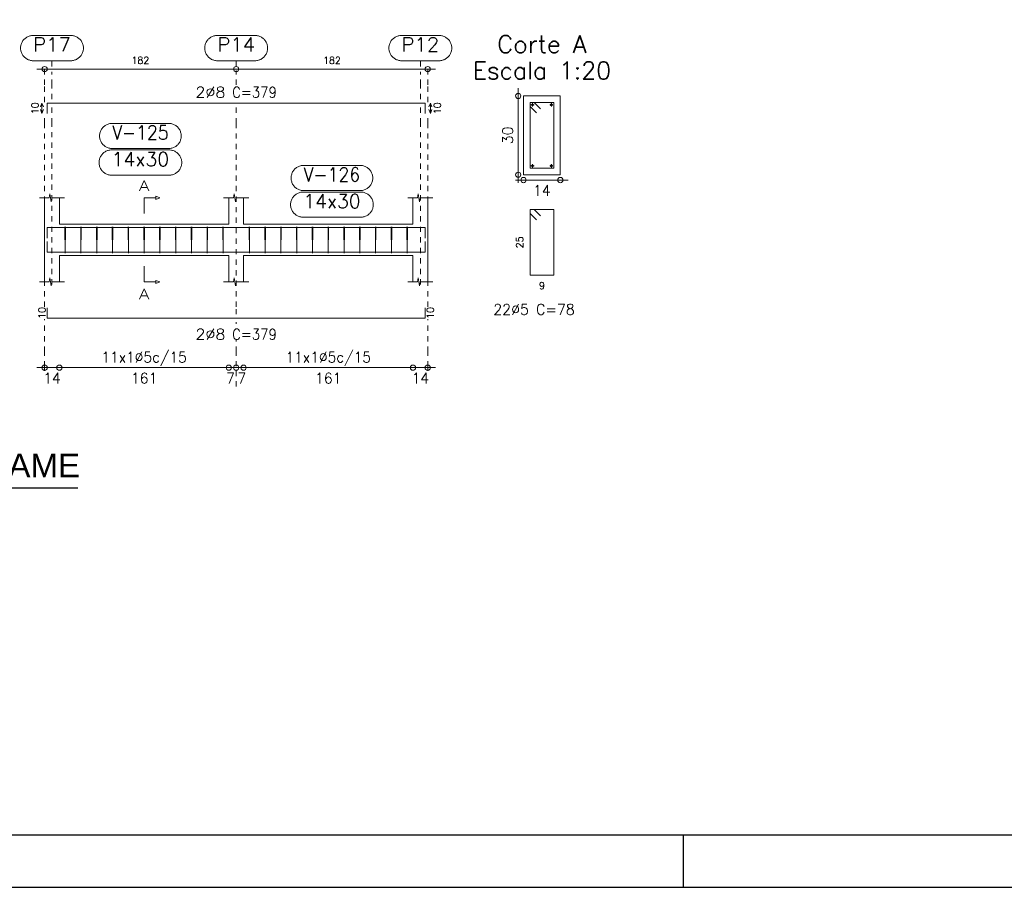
# Model space of a CAD drawing. Header units: millimetres. Extents: x -80 to 444, y 0 to 170.
# Tile 39 of 133: x 111 to 130, y 0 to 16. Entities that reach past the tile are written whole.
import ezdxf
from ezdxf.enums import TextEntityAlignment as Align

# ---------------------------------------------------------------- set-up
doc = ezdxf.new("R2010")
doc.units = ezdxf.units.MM
doc.linetypes.add('CYPE_PUNTO', pattern=[0.075, 0, -0.075])
for name, color, linetype, lineweight in [('ARM_COMPRIMENTOS', 3, 'Continuous', 0), ('ARM_DENTRO_VIGA', 4, 'Continuous', 15), ('ARM_ESTRIBOS', 3, 'Continuous', 0), ('ARM_TEXTOS', 3, 'Continuous', 0), ('COT_COTAS', 3, 'Continuous', 0), ('COT_EST', 3, 'Continuous', 0), ('COT_LIN_APOIOS', 2, 'CYPE_PUNTO', 0), ('COT_LIN_AUX_COTA', 2, 'CYPE_PUNTO', 0), ('MARCAS_PLANTA', 3, 'Continuous', 0), ('REF_NOME', 3, 'Continuous', 0), ('REF_REFERENCIA', 3, 'Continuous', 0), ('SEC_CONTORNOS', 2, 'Continuous', 9), ('SEC_DIM_VIGA', 3, 'Continuous', 0), ('TEXTO_REF_NOME', 3, 'Continuous', 0), ('TEXTO_REF_REFERENCIA', 3, 'Continuous', 0), ('TXT_COMP', 3, 'Continuous', 0), ('TXT_EST', 3, 'Continuous', 0)]:
    doc.layers.add(name, color=color, linetype=linetype, lineweight=lineweight)
doc.styles.add('CYPETXT', font='romans', dxfattribs={"height": 0.2})
doc.styles.get("Standard").update_dxf_attribs({"font": 'arial.ttf'})

msp = doc.modelspace()

# ---------------------------------------------------------------- linework, layer by layer
at = {"color": 2}
msp.add_line((106.8507, 7.5975), (112.5864, 7.5975), dxfattribs=at)
at = {"color": 1}
msp.add_line((124.1, 0), (124.1, 1), dxfattribs=at)
at = {"color": 2}
msp.add_lwpolyline([(90, 59.4), (90, 0), (174.1, 0), (174.1, 59.4)], close=True, dxfattribs=at)
at = {"color": 6}
msp.add_lwpolyline([(92.5, 58.4), (92.5, 1), (173.1, 1), (173.1, 58.4)], close=True, dxfattribs=at)
at = {"layer": 'ARM_COMPRIMENTOS'}
for p, q in [((111.908, 14.915), (111.878, 14.84)), ((111.908, 14.715), (111.878, 14.79)), ((111.908, 14.915), (111.938, 14.84)), ((111.908, 14.715), (111.908, 14.915)), ((111.908, 14.715), (111.938, 14.79)), ((119.288, 14.915), (119.258, 14.84)), ((119.288, 14.715), (119.258, 14.79)), ((119.288, 14.915), (119.318, 14.84)), ((119.288, 14.915), (119.288, 14.715)), ((119.288, 14.715), (119.318, 14.79))]:
    msp.add_line(p, q, dxfattribs=at)
at = {"layer": 'ARM_DENTRO_VIGA'}
for p, q in [((121.1985, 14.88), (121.2585, 14.88)), ((121.2285, 14.91), (121.2285, 14.85)), ((121.5585, 14.88), (121.6185, 14.88)), ((121.5885, 14.91), (121.5885, 14.85)), ((121.1985, 13.72), (121.2585, 13.72)), ((121.2285, 13.75), (121.2285, 13.69)), ((121.5585, 13.72), (121.6185, 13.72)), ((121.5885, 13.75), (121.5885, 13.69))]:
    msp.add_line(p, q, dxfattribs=at)
for points in [[(112.008, 14.715), (112.008, 14.915), (119.188, 14.915), (119.188, 14.715)], [(112.008, 12.3447), (112.008, 12.5447), (119.188, 12.5447), (119.188, 12.3447)], [(112.008, 12.2807), (112.008, 12.0807), (119.188, 12.0807), (119.188, 12.2807)], [(112.008, 11.0227), (112.008, 10.8227), (119.188, 10.8227), (119.188, 11.0227)]]:
    msp.add_lwpolyline(points, dxfattribs=at)
for centre in [(121.2285, 14.88), (121.5885, 14.88), (121.2285, 13.72), (121.5885, 13.72)]:
    msp.add_circle(centre, 0.02, dxfattribs=at)
at = {"layer": 'ARM_ESTRIBOS'}
for points in [[(121.381, 14.8025), (121.2585, 14.925), (121.1835, 14.925), (121.1835, 13.675), (121.6335, 13.675), (121.6335, 14.925), (121.1835, 14.925), (121.1835, 14.85), (121.306, 14.7275)], [(121.381, 12.7675), (121.2585, 12.89), (121.1835, 12.89), (121.1835, 11.64), (121.6335, 11.64), (121.6335, 12.89), (121.1835, 12.89), (121.1835, 12.815), (121.306, 12.6925)], [(112.354, 12.5137), (112.354, 12.5627), (112.349, 12.0627), (112.344, 12.5627), (112.344, 12.5327), (112.344, 12.4837)], [(112.654, 12.5137), (112.654, 12.5627), (112.649, 12.0627), (112.644, 12.5627), (112.644, 12.5327), (112.644, 12.4837)], [(112.954, 12.5137), (112.954, 12.5627), (112.949, 12.0627), (112.944, 12.5627), (112.944, 12.5327), (112.944, 12.4837)], [(113.254, 12.5137), (113.254, 12.5627), (113.249, 12.0627), (113.244, 12.5627), (113.244, 12.5327), (113.244, 12.4837)], [(113.554, 12.5137), (113.554, 12.5627), (113.549, 12.0627), (113.544, 12.5627), (113.544, 12.5327), (113.544, 12.4837)], [(113.854, 12.5137), (113.854, 12.5627), (113.849, 12.0627), (113.844, 12.5627), (113.844, 12.5327), (113.844, 12.4837)], [(114.154, 12.5137), (114.154, 12.5627), (114.149, 12.0627), (114.144, 12.5627), (114.144, 12.5327), (114.144, 12.4837)], [(114.454, 12.5137), (114.454, 12.5627), (114.449, 12.0627), (114.444, 12.5627), (114.444, 12.5327), (114.444, 12.4837)], [(114.754, 12.5137), (114.754, 12.5627), (114.749, 12.0627), (114.744, 12.5627), (114.744, 12.5327), (114.744, 12.4837)], [(115.054, 12.5137), (115.054, 12.5627), (115.049, 12.0627), (115.044, 12.5627), (115.044, 12.5327), (115.044, 12.4837)], [(115.354, 12.5137), (115.354, 12.5627), (115.349, 12.0627), (115.344, 12.5627), (115.344, 12.5327), (115.344, 12.4837)], [(115.854, 12.5137), (115.854, 12.5627), (115.849, 12.0627), (115.844, 12.5627), (115.844, 12.5327), (115.844, 12.4837)], [(116.154, 12.5137), (116.154, 12.5627), (116.149, 12.0627), (116.144, 12.5627), (116.144, 12.5327), (116.144, 12.4837)], [(116.454, 12.5137), (116.454, 12.5627), (116.449, 12.0627), (116.444, 12.5627), (116.444, 12.5327), (116.444, 12.4837)], [(116.754, 12.5137), (116.754, 12.5627), (116.749, 12.0627), (116.744, 12.5627), (116.744, 12.5327), (116.744, 12.4837)], [(117.054, 12.5137), (117.054, 12.5627), (117.049, 12.0627), (117.044, 12.5627), (117.044, 12.5327), (117.044, 12.4837)], [(117.354, 12.5137), (117.354, 12.5627), (117.349, 12.0627), (117.344, 12.5627), (117.344, 12.5327), (117.344, 12.4837)], [(117.654, 12.5137), (117.654, 12.5627), (117.649, 12.0627), (117.644, 12.5627), (117.644, 12.5327), (117.644, 12.4837)], [(117.954, 12.5137), (117.954, 12.5627), (117.949, 12.0627), (117.944, 12.5627), (117.944, 12.5327), (117.944, 12.4837)], [(118.254, 12.5137), (118.254, 12.5627), (118.249, 12.0627), (118.244, 12.5627), (118.244, 12.5327), (118.244, 12.4837)], [(118.554, 12.5137), (118.554, 12.5627), (118.549, 12.0627), (118.544, 12.5627), (118.544, 12.5327), (118.544, 12.4837)], [(118.854, 12.5137), (118.854, 12.5627), (118.849, 12.0627), (118.844, 12.5627), (118.844, 12.5327), (118.844, 12.4837)]]:
    msp.add_lwpolyline(points, dxfattribs=at)
at = {"layer": 'COT_COTAS'}
msp.add_lwpolyline([(111.808, 15.56), (115.598, 15.56), (119.388, 15.56)], dxfattribs=at)
for centre in [(111.958, 15.56), (115.598, 15.56), (119.238, 15.56)]:
    msp.add_circle(centre, 0.05, dxfattribs=at)
at = {"layer": 'COT_EST'}
msp.add_lwpolyline([(111.808, 9.8827), (112.238, 9.8827), (115.458, 9.8827), (115.598, 9.8827), (115.738, 9.8827), (118.958, 9.8827), (119.388, 9.8827)], dxfattribs=at)
for centre in [(111.958, 9.8827), (112.238, 9.8827), (115.458, 9.8827), (115.598, 9.8827), (115.738, 9.8827), (118.958, 9.8827), (119.238, 9.8827)]:
    msp.add_circle(centre, 0.05, dxfattribs=at)
at = {"layer": 'COT_LIN_APOIOS'}
for p, q in [((115.598, 15.26), (115.598, 15.535)), ((115.598, 10.7177), (115.598, 10.7477)), ((115.598, 9.5227), (115.598, 9.8577))]:
    msp.add_line(p, q, dxfattribs=at)
for points in [[(111.958, 14.93), (111.958, 15.26), (111.958, 15.535), (111.958, 15.56)], [(119.238, 14.93), (119.238, 15.26), (119.238, 15.535), (119.238, 15.56)], [(115.598, 10.8977), (115.598, 11.0377), (115.598, 14.5287), (115.598, 14.84)], [(111.958, 11.0377), (111.958, 14.5287), (111.958, 14.7)], [(119.238, 11.0377), (119.238, 14.5287), (119.238, 14.7)], [(111.958, 9.8227), (111.958, 9.8577), (111.958, 9.9077), (111.958, 10.1827), (111.958, 10.8077)], [(119.238, 9.8227), (119.238, 9.8577), (119.238, 9.9077), (119.238, 10.1827), (119.238, 10.8077)], [(115.598, 9.9077), (115.598, 10.1827), (115.598, 10.4177)]]:
    msp.add_lwpolyline(points, dxfattribs=at)
at = {"layer": 'COT_LIN_AUX_COTA'}
for p, q in [((112.098, 15.61), (112.098, 15.72)), ((115.598, 15.61), (115.598, 15.72)), ((119.098, 15.61), (119.098, 15.72))]:
    msp.add_line(p, q, dxfattribs=at)
for points in [[(112.098, 14.99), (112.098, 15.26), (112.098, 15.51)], [(119.098, 14.99), (119.098, 15.26), (119.098, 15.51)], [(112.098, 11.4627), (112.098, 14.5287), (112.098, 14.84)], [(119.098, 11.4627), (119.098, 14.5287), (119.098, 14.84)]]:
    msp.add_lwpolyline(points, dxfattribs=at)
at = {"layer": 'MARCAS_PLANTA'}
for points in [[(113.848, 12.8127), (113.848, 13.1127), (114.073, 13.1127), (114.073, 13.1427), (114.148, 13.1127), (114.073, 13.0827), (114.073, 13.1127)], [(113.848, 11.8127), (113.848, 11.5127), (114.073, 11.5127), (114.073, 11.5427), (114.148, 11.5127), (114.073, 11.4827), (114.073, 11.5127)]]:
    msp.add_lwpolyline(points, dxfattribs=at)
at = {"layer": 'REF_NOME'}
for points in [[(114.314, 14.5287), (114.33, 14.5282), (114.346, 14.5266), (114.3618, 14.5239), (114.3774, 14.5202), (114.3927, 14.5155), (114.4077, 14.5097), (114.4222, 14.503), (114.4363, 14.4952), (114.4498, 14.4866), (114.4627, 14.4771), (114.475, 14.4667), (114.4865, 14.4556), (114.4973, 14.4437), (114.5072, 14.4311), (114.5163, 14.4179), (114.5245, 14.4041), (114.5317, 14.3898), (114.538, 14.375), (114.5432, 14.3599), (114.5475, 14.3444), (114.5507, 14.3287), (114.5528, 14.3128), (114.5539, 14.2968), (114.5539, 14.2807), (114.5528, 14.2647), (114.5507, 14.2488), (114.5475, 14.2331), (114.5432, 14.2176), (114.538, 14.2025), (114.5317, 14.1877), (114.5245, 14.1734), (114.5163, 14.1596), (114.5072, 14.1464), (114.4973, 14.1338), (114.4865, 14.1219), (114.475, 14.1108), (114.4627, 14.1004), (114.4498, 14.0909), (114.4363, 14.0823), (114.4222, 14.0745), (114.4077, 14.0678), (114.3927, 14.062), (114.3774, 14.0573), (114.3618, 14.0536), (114.346, 14.0509), (114.33, 14.0493), (114.314, 14.0487), (113.242, 14.0487), (113.226, 14.0493), (113.21, 14.0509), (113.1942, 14.0536), (113.1786, 14.0573), (113.1633, 14.062), (113.1483, 14.0678), (113.1338, 14.0745), (113.1197, 14.0823), (113.1062, 14.0909), (113.0933, 14.1004), (113.081, 14.1108), (113.0695, 14.1219), (113.0587, 14.1338), (113.0488, 14.1464), (113.0397, 14.1596), (113.0315, 14.1734), (113.0243, 14.1877), (113.018, 14.2025), (113.0128, 14.2176), (113.0085, 14.2331), (113.0053, 14.2488), (113.0032, 14.2647), (113.0021, 14.2807), (113.0021, 14.2968), (113.0032, 14.3128), (113.0053, 14.3287), (113.0085, 14.3444), (113.0128, 14.3599), (113.018, 14.375), (113.0243, 14.3898), (113.0315, 14.4041), (113.0397, 14.4179), (113.0488, 14.4311), (113.0587, 14.4437), (113.0695, 14.4556), (113.081, 14.4667), (113.0933, 14.4771), (113.1062, 14.4866), (113.1197, 14.4952), (113.1338, 14.503), (113.1483, 14.5097), (113.1633, 14.5155), (113.1786, 14.5202), (113.1942, 14.5239), (113.21, 14.5266), (113.226, 14.5282), (113.242, 14.5287), (114.314, 14.5287)], [(114.324, 14.0227), (114.34, 14.0222), (114.356, 14.0206), (114.3718, 14.0179), (114.3874, 14.0142), (114.4027, 14.0095), (114.4177, 14.0037), (114.4322, 13.997), (114.4463, 13.9892), (114.4598, 13.9806), (114.4727, 13.9711), (114.485, 13.9607), (114.4965, 13.9496), (114.5073, 13.9377), (114.5172, 13.9251), (114.5263, 13.9119), (114.5345, 13.8981), (114.5417, 13.8838), (114.548, 13.869), (114.5532, 13.8539), (114.5575, 13.8384), (114.5607, 13.8227), (114.5628, 13.8068), (114.5639, 13.7908), (114.5639, 13.7747), (114.5628, 13.7587), (114.5607, 13.7428), (114.5575, 13.7271), (114.5532, 13.7116), (114.548, 13.6965), (114.5417, 13.6817), (114.5345, 13.6674), (114.5263, 13.6536), (114.5172, 13.6404), (114.5073, 13.6278), (114.4965, 13.6159), (114.485, 13.6048), (114.4727, 13.5944), (114.4598, 13.5849), (114.4463, 13.5763), (114.4322, 13.5685), (114.4177, 13.5618), (114.4027, 13.556), (114.3874, 13.5513), (114.3718, 13.5476), (114.356, 13.5449), (114.34, 13.5433), (114.324, 13.5427), (113.232, 13.5427), (113.216, 13.5433), (113.2, 13.5449), (113.1842, 13.5476), (113.1686, 13.5513), (113.1533, 13.556), (113.1383, 13.5618), (113.1238, 13.5685), (113.1097, 13.5763), (113.0962, 13.5849), (113.0833, 13.5944), (113.071, 13.6048), (113.0595, 13.6159), (113.0487, 13.6278), (113.0388, 13.6404), (113.0297, 13.6536), (113.0215, 13.6674), (113.0143, 13.6817), (113.008, 13.6965), (113.0028, 13.7116), (112.9985, 13.7271), (112.9953, 13.7428), (112.9932, 13.7587), (112.9921, 13.7747), (112.9921, 13.7908), (112.9932, 13.8068), (112.9953, 13.8227), (112.9985, 13.8384), (113.0028, 13.8539), (113.008, 13.869), (113.0143, 13.8838), (113.0215, 13.8981), (113.0297, 13.9119), (113.0388, 13.9251), (113.0487, 13.9377), (113.0595, 13.9496), (113.071, 13.9607), (113.0833, 13.9711), (113.0962, 13.9806), (113.1097, 13.9892), (113.1238, 13.997), (113.1383, 14.0037), (113.1533, 14.0095), (113.1686, 14.0142), (113.1842, 14.0179), (113.2, 14.0206), (113.216, 14.0222), (113.232, 14.0227), (114.324, 14.0227)], [(117.954, 13.7287), (117.97, 13.7282), (117.986, 13.7266), (118.0018, 13.7239), (118.0174, 13.7202), (118.0327, 13.7155), (118.0477, 13.7097), (118.0622, 13.703), (118.0763, 13.6952), (118.0898, 13.6866), (118.1027, 13.6771), (118.115, 13.6667), (118.1265, 13.6556), (118.1373, 13.6437), (118.1472, 13.6311), (118.1563, 13.6179), (118.1645, 13.6041), (118.1717, 13.5898), (118.178, 13.575), (118.1832, 13.5599), (118.1875, 13.5444), (118.1907, 13.5287), (118.1928, 13.5128), (118.1939, 13.4968), (118.1939, 13.4807), (118.1928, 13.4647), (118.1907, 13.4488), (118.1875, 13.4331), (118.1832, 13.4176), (118.178, 13.4025), (118.1717, 13.3877), (118.1645, 13.3734), (118.1563, 13.3596), (118.1472, 13.3464), (118.1373, 13.3338), (118.1265, 13.3219), (118.115, 13.3108), (118.1027, 13.3004), (118.0898, 13.2909), (118.0763, 13.2823), (118.0622, 13.2745), (118.0477, 13.2678), (118.0327, 13.262), (118.0174, 13.2573), (118.0018, 13.2536), (117.986, 13.2509), (117.97, 13.2493), (117.954, 13.2487), (116.882, 13.2487), (116.866, 13.2493), (116.85, 13.2509), (116.8342, 13.2536), (116.8186, 13.2573), (116.8033, 13.262), (116.7883, 13.2678), (116.7738, 13.2745), (116.7597, 13.2823), (116.7462, 13.2909), (116.7333, 13.3004), (116.721, 13.3108), (116.7095, 13.3219), (116.6987, 13.3338), (116.6888, 13.3464), (116.6797, 13.3596), (116.6715, 13.3734), (116.6643, 13.3877), (116.658, 13.4025), (116.6528, 13.4176), (116.6485, 13.4331), (116.6453, 13.4488), (116.6432, 13.4647), (116.6421, 13.4807), (116.6421, 13.4968), (116.6432, 13.5128), (116.6453, 13.5287), (116.6485, 13.5444), (116.6528, 13.5599), (116.658, 13.575), (116.6643, 13.5898), (116.6715, 13.6041), (116.6797, 13.6179), (116.6888, 13.6311), (116.6987, 13.6437), (116.7095, 13.6556), (116.721, 13.6667), (116.7333, 13.6771), (116.7462, 13.6866), (116.7597, 13.6952), (116.7738, 13.703), (116.7883, 13.7097), (116.8033, 13.7155), (116.8186, 13.7202), (116.8342, 13.7239), (116.85, 13.7266), (116.866, 13.7282), (116.882, 13.7287), (117.954, 13.7287)], [(117.964, 13.2227), (117.98, 13.2222), (117.996, 13.2206), (118.0118, 13.2179), (118.0274, 13.2142), (118.0427, 13.2095), (118.0577, 13.2037), (118.0722, 13.197), (118.0863, 13.1892), (118.0998, 13.1806), (118.1127, 13.1711), (118.125, 13.1607), (118.1365, 13.1496), (118.1473, 13.1377), (118.1572, 13.1251), (118.1663, 13.1119), (118.1745, 13.0981), (118.1817, 13.0838), (118.188, 13.069), (118.1932, 13.0539), (118.1975, 13.0384), (118.2007, 13.0227), (118.2028, 13.0068), (118.2039, 12.9908), (118.2039, 12.9747), (118.2028, 12.9587), (118.2007, 12.9428), (118.1975, 12.9271), (118.1932, 12.9116), (118.188, 12.8965), (118.1817, 12.8817), (118.1745, 12.8674), (118.1663, 12.8536), (118.1572, 12.8404), (118.1473, 12.8278), (118.1365, 12.8159), (118.125, 12.8048), (118.1127, 12.7944), (118.0998, 12.7849), (118.0863, 12.7763), (118.0722, 12.7685), (118.0577, 12.7618), (118.0427, 12.756), (118.0274, 12.7513), (118.0118, 12.7476), (117.996, 12.7449), (117.98, 12.7433), (117.964, 12.7427), (116.872, 12.7427), (116.856, 12.7433), (116.84, 12.7449), (116.8242, 12.7476), (116.8086, 12.7513), (116.7933, 12.756), (116.7783, 12.7618), (116.7638, 12.7685), (116.7497, 12.7763), (116.7362, 12.7849), (116.7233, 12.7944), (116.711, 12.8048), (116.6995, 12.8159), (116.6887, 12.8278), (116.6788, 12.8404), (116.6697, 12.8536), (116.6615, 12.8674), (116.6543, 12.8817), (116.648, 12.8965), (116.6428, 12.9116), (116.6385, 12.9271), (116.6353, 12.9428), (116.6332, 12.9587), (116.6321, 12.9747), (116.6321, 12.9908), (116.6332, 13.0068), (116.6353, 13.0227), (116.6385, 13.0384), (116.6428, 13.0539), (116.648, 13.069), (116.6543, 13.0838), (116.6615, 13.0981), (116.6697, 13.1119), (116.6788, 13.1251), (116.6887, 13.1377), (116.6995, 13.1496), (116.711, 13.1607), (116.7233, 13.1711), (116.7362, 13.1806), (116.7497, 13.1892), (116.7638, 13.197), (116.7783, 13.2037), (116.7933, 13.2095), (116.8086, 13.2142), (116.8242, 13.2179), (116.84, 13.2206), (116.856, 13.2222), (116.872, 13.2227), (117.964, 13.2227)]]:
    msp.add_lwpolyline(points, close=True, dxfattribs=at)
at = {"layer": 'REF_REFERENCIA'}
for points in [[(112.456, 16.2), (112.472, 16.1995), (112.488, 16.1979), (112.5038, 16.1952), (112.5194, 16.1915), (112.5347, 16.1867), (112.5497, 16.181), (112.5642, 16.1742), (112.5783, 16.1665), (112.5918, 16.1579), (112.6047, 16.1484), (112.617, 16.138), (112.6285, 16.1268), (112.6393, 16.115), (112.6492, 16.1024), (112.6583, 16.0891), (112.6665, 16.0753), (112.6737, 16.061), (112.68, 16.0463), (112.6852, 16.0311), (112.6895, 16.0156), (112.6927, 15.9999), (112.6948, 15.984), (112.6959, 15.968), (112.6959, 15.952), (112.6948, 15.936), (112.6927, 15.9201), (112.6895, 15.9044), (112.6852, 15.8889), (112.68, 15.8737), (112.6737, 15.859), (112.6665, 15.8447), (112.6583, 15.8309), (112.6492, 15.8176), (112.6393, 15.805), (112.6285, 15.7932), (112.617, 15.782), (112.6047, 15.7716), (112.5918, 15.7621), (112.5783, 15.7535), (112.5642, 15.7458), (112.5497, 15.739), (112.5347, 15.7333), (112.5194, 15.7285), (112.5038, 15.7248), (112.488, 15.7221), (112.472, 15.7205), (112.456, 15.72), (111.74, 15.72), (111.724, 15.7205), (111.708, 15.7221), (111.6922, 15.7248), (111.6766, 15.7285), (111.6613, 15.7333), (111.6463, 15.739), (111.6318, 15.7458), (111.6177, 15.7535), (111.6042, 15.7621), (111.5913, 15.7716), (111.579, 15.782), (111.5675, 15.7932), (111.5567, 15.805), (111.5468, 15.8176), (111.5377, 15.8309), (111.5295, 15.8447), (111.5223, 15.859), (111.516, 15.8737), (111.5108, 15.8889), (111.5065, 15.9044), (111.5033, 15.9201), (111.5012, 15.936), (111.5001, 15.952), (111.5001, 15.968), (111.5012, 15.984), (111.5033, 15.9999), (111.5065, 16.0156), (111.5108, 16.0311), (111.516, 16.0463), (111.5223, 16.061), (111.5295, 16.0753), (111.5377, 16.0891), (111.5468, 16.1024), (111.5567, 16.115), (111.5675, 16.1268), (111.579, 16.138), (111.5913, 16.1484), (111.6042, 16.1579), (111.6177, 16.1665), (111.6318, 16.1742), (111.6463, 16.181), (111.6613, 16.1867), (111.6766, 16.1915), (111.6922, 16.1952), (111.708, 16.1979), (111.724, 16.1995), (111.74, 16.2), (112.456, 16.2)], [(115.956, 16.2), (115.972, 16.1995), (115.988, 16.1979), (116.0038, 16.1952), (116.0194, 16.1915), (116.0347, 16.1867), (116.0497, 16.181), (116.0642, 16.1742), (116.0783, 16.1665), (116.0918, 16.1579), (116.1047, 16.1484), (116.117, 16.138), (116.1285, 16.1268), (116.1393, 16.115), (116.1492, 16.1024), (116.1583, 16.0891), (116.1665, 16.0753), (116.1737, 16.061), (116.18, 16.0463), (116.1852, 16.0311), (116.1895, 16.0156), (116.1927, 15.9999), (116.1948, 15.984), (116.1959, 15.968), (116.1959, 15.952), (116.1948, 15.936), (116.1927, 15.9201), (116.1895, 15.9044), (116.1852, 15.8889), (116.18, 15.8737), (116.1737, 15.859), (116.1665, 15.8447), (116.1583, 15.8309), (116.1492, 15.8176), (116.1393, 15.805), (116.1285, 15.7932), (116.117, 15.782), (116.1047, 15.7716), (116.0918, 15.7621), (116.0783, 15.7535), (116.0642, 15.7458), (116.0497, 15.739), (116.0347, 15.7333), (116.0194, 15.7285), (116.0038, 15.7248), (115.988, 15.7221), (115.972, 15.7205), (115.956, 15.72), (115.24, 15.72), (115.224, 15.7205), (115.208, 15.7221), (115.1922, 15.7248), (115.1766, 15.7285), (115.1613, 15.7333), (115.1463, 15.739), (115.1318, 15.7458), (115.1177, 15.7535), (115.1042, 15.7621), (115.0913, 15.7716), (115.079, 15.782), (115.0675, 15.7932), (115.0567, 15.805), (115.0468, 15.8176), (115.0377, 15.8309), (115.0295, 15.8447), (115.0223, 15.859), (115.016, 15.8737), (115.0108, 15.8889), (115.0065, 15.9044), (115.0033, 15.9201), (115.0012, 15.936), (115.0001, 15.952), (115.0001, 15.968), (115.0012, 15.984), (115.0033, 15.9999), (115.0065, 16.0156), (115.0108, 16.0311), (115.016, 16.0463), (115.0223, 16.061), (115.0295, 16.0753), (115.0377, 16.0891), (115.0468, 16.1024), (115.0567, 16.115), (115.0675, 16.1268), (115.079, 16.138), (115.0913, 16.1484), (115.1042, 16.1579), (115.1177, 16.1665), (115.1318, 16.1742), (115.1463, 16.181), (115.1613, 16.1867), (115.1766, 16.1915), (115.1922, 16.1952), (115.208, 16.1979), (115.224, 16.1995), (115.24, 16.2), (115.956, 16.2)], [(119.456, 16.2), (119.472, 16.1995), (119.488, 16.1979), (119.5038, 16.1952), (119.5194, 16.1915), (119.5347, 16.1867), (119.5497, 16.181), (119.5642, 16.1742), (119.5783, 16.1665), (119.5918, 16.1579), (119.6047, 16.1484), (119.617, 16.138), (119.6285, 16.1268), (119.6393, 16.115), (119.6492, 16.1024), (119.6583, 16.0891), (119.6665, 16.0753), (119.6737, 16.061), (119.68, 16.0463), (119.6852, 16.0311), (119.6895, 16.0156), (119.6927, 15.9999), (119.6948, 15.984), (119.6959, 15.968), (119.6959, 15.952), (119.6948, 15.936), (119.6927, 15.9201), (119.6895, 15.9044), (119.6852, 15.8889), (119.68, 15.8737), (119.6737, 15.859), (119.6665, 15.8447), (119.6583, 15.8309), (119.6492, 15.8176), (119.6393, 15.805), (119.6285, 15.7932), (119.617, 15.782), (119.6047, 15.7716), (119.5918, 15.7621), (119.5783, 15.7535), (119.5642, 15.7458), (119.5497, 15.739), (119.5347, 15.7333), (119.5194, 15.7285), (119.5038, 15.7248), (119.488, 15.7221), (119.472, 15.7205), (119.456, 15.72), (118.74, 15.72), (118.724, 15.7205), (118.708, 15.7221), (118.6922, 15.7248), (118.6766, 15.7285), (118.6613, 15.7333), (118.6463, 15.739), (118.6318, 15.7458), (118.6177, 15.7535), (118.6042, 15.7621), (118.5913, 15.7716), (118.579, 15.782), (118.5675, 15.7932), (118.5567, 15.805), (118.5468, 15.8176), (118.5377, 15.8309), (118.5295, 15.8447), (118.5223, 15.859), (118.516, 15.8737), (118.5108, 15.8889), (118.5065, 15.9044), (118.5033, 15.9201), (118.5012, 15.936), (118.5001, 15.952), (118.5001, 15.968), (118.5012, 15.984), (118.5033, 15.9999), (118.5065, 16.0156), (118.5108, 16.0311), (118.516, 16.0463), (118.5223, 16.061), (118.5295, 16.0753), (118.5377, 16.0891), (118.5468, 16.1024), (118.5567, 16.115), (118.5675, 16.1268), (118.579, 16.138), (118.5913, 16.1484), (118.6042, 16.1579), (118.6177, 16.1665), (118.6318, 16.1742), (118.6463, 16.181), (118.6613, 16.1867), (118.6766, 16.1915), (118.6922, 16.1952), (118.708, 16.1979), (118.724, 16.1995), (118.74, 16.2), (119.456, 16.2)]]:
    msp.add_lwpolyline(points, close=True, dxfattribs=at)
at = {"layer": 'SEC_CONTORNOS'}
for p, q in [((111.958, 12.6127), (111.958, 13.1127)), ((112.238, 12.6127), (112.238, 13.1127)), ((115.458, 12.6127), (115.458, 13.1127)), ((115.738, 12.6127), (115.738, 13.1127)), ((118.958, 12.6127), (118.958, 13.1127)), ((119.238, 12.6127), (119.238, 13.1127)), ((111.958, 12.0127), (111.958, 12.6127)), ((112.238, 12.6127), (115.458, 12.6127)), ((115.738, 12.6127), (118.958, 12.6127)), ((119.238, 12.0127), (119.238, 12.6127)), ((112.238, 12.0127), (115.458, 12.0127)), ((112.238, 11.5127), (112.238, 12.0127)), ((115.458, 11.5127), (115.458, 12.0127)), ((115.738, 12.0127), (118.958, 12.0127)), ((115.738, 11.5127), (115.738, 12.0127)), ((118.958, 11.5127), (118.958, 12.0127))]:
    msp.add_line(p, q, dxfattribs=at)
msp.add_lwpolyline([(121.0585, 15.05), (121.0585, 13.55), (121.7585, 13.55), (121.7585, 15.05), (121.0585, 15.05)], close=True, dxfattribs=at)
for points in [[(111.858, 13.1127), (112.045, 13.1127), (112.0575, 13.1877), (112.0825, 13.0377), (112.095, 13.1127), (112.338, 13.1127)], [(115.358, 13.1127), (115.545, 13.1127), (115.5575, 13.1877), (115.5825, 13.0377), (115.595, 13.1127), (115.838, 13.1127)], [(118.858, 13.1127), (119.045, 13.1127), (119.0575, 13.1877), (119.0825, 13.0377), (119.095, 13.1127), (119.338, 13.1127)], [(111.958, 11.5127), (111.958, 12.0127), (111.958, 12.6127)], [(119.238, 11.5127), (119.238, 12.0127), (119.238, 12.6127)], [(111.858, 11.5127), (112.045, 11.5127), (112.0575, 11.5877), (112.0825, 11.4377), (112.095, 11.5127), (112.338, 11.5127)], [(115.358, 11.5127), (115.545, 11.5127), (115.5575, 11.5877), (115.5825, 11.4377), (115.595, 11.5127), (115.838, 11.5127)], [(118.858, 11.5127), (119.045, 11.5127), (119.0575, 11.5877), (119.0825, 11.4377), (119.095, 11.5127), (119.338, 11.5127)]]:
    msp.add_lwpolyline(points, dxfattribs=at)
at = {"layer": 'SEC_DIM_VIGA'}
for p, q in [((120.9585, 15.2), (120.9585, 13.4)), ((120.9085, 13.45), (121.9085, 13.45))]:
    msp.add_line(p, q, dxfattribs=at)
for centre in [(120.9585, 15.05), (120.9585, 13.55), (121.0585, 13.45), (121.7585, 13.45)]:
    msp.add_circle(centre, 0.05, dxfattribs=at)

# ---------------------------------------------------------------- texts
at = {"color": 6}
msp.add_text('VIGAS BALDRAME', height=0.45, dxfattribs=at).set_placement((107.0777, 7.7975))
at = {"layer": 'ARM_COMPRIMENTOS', "style": 'CYPETXT', "width": 0.953514}
for p, p2 in [((111.8413, 14.703), (111.8413, 14.927)), ((119.488, 14.703), (119.488, 14.927)), ((111.9747, 10.8107), (111.9747, 11.0347)), ((119.3547, 10.8107), (119.3547, 11.0347))]:
    msp.add_text('10', height=0.13333, rotation=90, dxfattribs=at).set_placement(p, p2, align=Align.FIT)
at = {"layer": 'ARM_ESTRIBOS', "style": 'CYPETXT', "width": 0.88337}
msp.add_text('22%%c5 C=78', height=0.2, dxfattribs=at).set_placement((120.4845, 10.89), (122.0325, 10.89), align=Align.FIT)
at = {"layer": 'ARM_TEXTOS', "style": 'CYPETXT', "width": 1.06875}
for p, p2 in [((114.824, 15.02), (115.394, 15.02)), ((114.824, 10.4177), (115.394, 10.4177))]:
    msp.add_text('2%%c8', height=0.2, dxfattribs=at).set_placement(p, p2, align=Align.FIT)
at = {"layer": 'COT_COTAS', "style": 'CYPETXT', "width": 0.928421}
for p, p2 in [((113.61, 15.66), (113.946, 15.66)), ((117.25, 15.66), (117.586, 15.66))]:
    msp.add_text('182', height=0.13333, dxfattribs=at).set_placement(p, p2, align=Align.FIT)
at = {"layer": 'COT_EST', "style": 'CYPETXT'}
for s, width, p, p2 in [('14', 0.928421, (111.93, 9.5827), (112.266, 9.5827)), ('161', 1.037647, (113.596, 9.5827), (114.1, 9.5827)), ('7', 1.037647, (115.405, 9.5827), (115.573, 9.5827)), ('7', 1.037647, (115.623, 9.5827), (115.791, 9.5827)), ('161', 1.037647, (117.096, 9.5827), (117.6, 9.5827)), ('14', 0.928421, (118.93, 9.5827), (119.266, 9.5827))]:
    msp.add_text(s, height=0.2, dxfattribs=dict(at, width=width)).set_placement(p, p2, align=Align.FIT)
at = {"layer": 'MARCAS_PLANTA', "style": 'CYPETXT', "width": 1.241471}
for p, p2 in [((113.7475, 13.2427), (113.9485, 13.2427)), ((113.7475, 11.1827), (113.9485, 11.1827))]:
    msp.add_text('A', height=0.2, dxfattribs=at).set_placement(p, p2, align=Align.FIT)
at = {"layer": 'SEC_DIM_VIGA', "style": 'CYPETXT', "width": 0.953514}
for s, height, p, p2 in [('30', 0.2, (120.8585, 14.132), (120.8585, 14.468)), ('25', 0.13333, (121.0502, 12.153), (121.0502, 12.377))]:
    msp.add_text(s, height=height, rotation=90, dxfattribs=at).set_placement(p, p2, align=Align.FIT)
at = {"layer": 'SEC_DIM_VIGA', "style": 'CYPETXT'}
for s, height, width, p, p2 in [('14', 0.2, 0.928421, (121.2405, 13.15), (121.5765, 13.15)), ('9', 0.1333, 1.1025, (121.3525, 11.3733), (121.4645, 11.3733))]:
    msp.add_text(s, height=height, dxfattribs=dict(at, width=width)).set_placement(p, p2, align=Align.FIT)
at = {"layer": 'TEXTO_REF_NOME', "style": 'CYPETXT'}
for s, height, width, p, p2 in [('Corte A', 0.33333, 0.885124, (120.5585, 15.8667), (122.2585, 15.8667)), ('Escala 1:20', 0.333333, 0.879654, (120.096, 15.3667), (122.721, 15.3667)), ('V-125', 0.26667, 0.835842, (113.242, 14.2221), (114.314, 14.2221)), ('14x30', 0.26667, 0.91484, (113.232, 13.7161), (114.324, 13.7161)), ('V-126', 0.26667, 0.835842, (116.882, 13.4221), (117.954, 13.4221)), ('14x30', 0.26667, 0.91484, (116.872, 12.9161), (117.964, 12.9161))]:
    msp.add_text(s, height=height, dxfattribs=dict(at, width=width)).set_placement(p, p2, align=Align.FIT)
at = {"layer": 'TEXTO_REF_REFERENCIA', "style": 'CYPETXT'}
for s, width, p, p2 in [('P17', 0.972155, (111.74, 15.8933), (112.456, 15.8933)), ('P14', 0.955678, (115.24, 15.8933), (115.956, 15.8933)), ('P12', 0.972155, (118.74, 15.8933), (119.456, 15.8933))]:
    msp.add_text(s, height=0.26667, dxfattribs=dict(at, width=width)).set_placement(p, p2, align=Align.FIT)
at = {"layer": 'TXT_COMP', "style": 'CYPETXT', "width": 0.828145}
for p, p2 in [((115.394, 15.02), (116.372, 15.02)), ((115.394, 10.4177), (116.372, 10.4177))]:
    msp.add_text(' C=379', height=0.2, dxfattribs=at).set_placement(p, p2, align=Align.FIT)
at = {"layer": 'TXT_EST', "style": 'CYPETXT', "width": 0.882979}
for p, p2 in [((113.0365, 9.9827), (114.6595, 9.9827)), ((116.5365, 9.9827), (118.1595, 9.9827))]:
    msp.add_text('11x1%%c5c/15', height=0.2, dxfattribs=at).set_placement(p, p2, align=Align.FIT)

doc.saveas('drawing.dxf')
